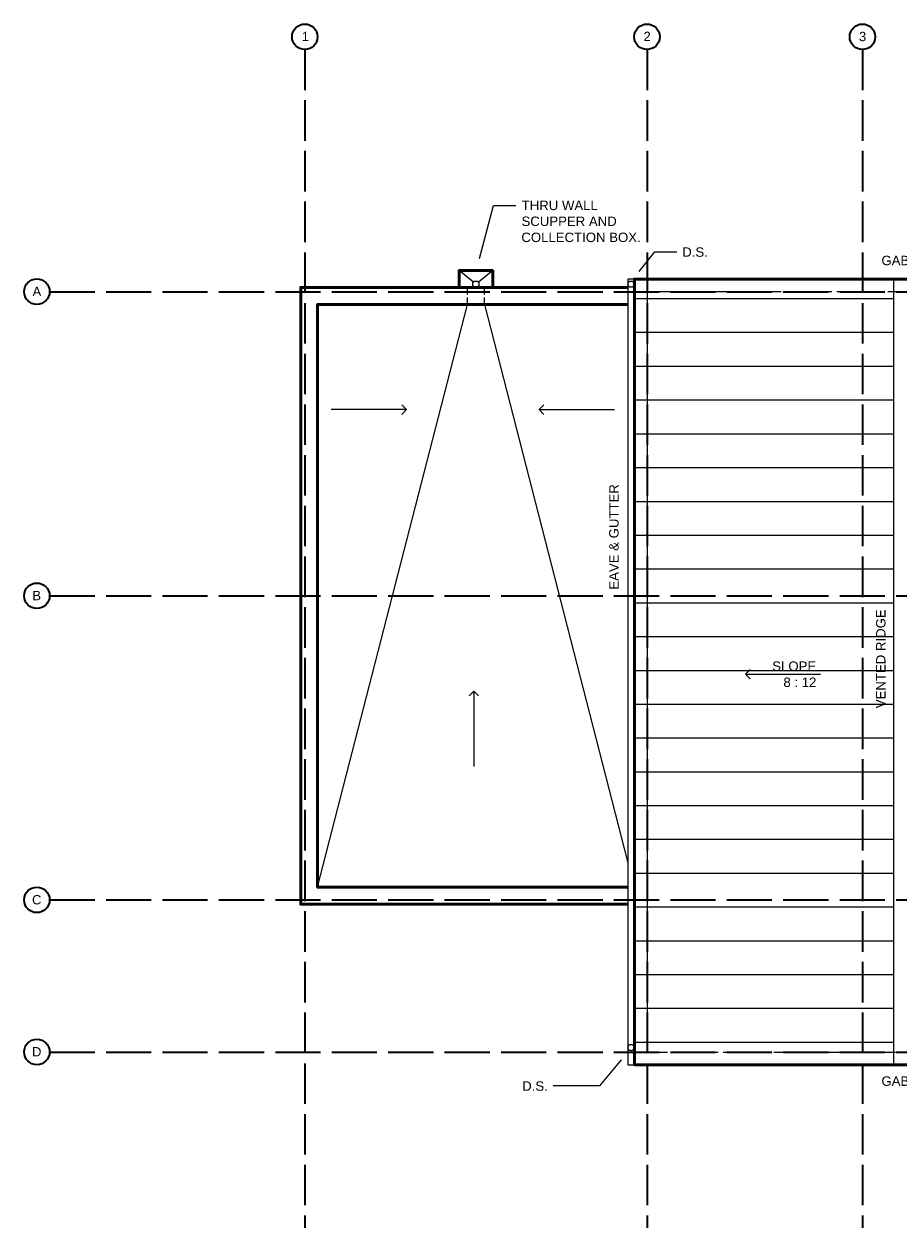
# Model space of a CAD drawing. Header units: inches. Extents: x 282 to 1373, y 397 to 967.
# Tile 1 of 2: x 282 to 696, y 397 to 967. Entities that reach past the tile are written whole.
import ezdxf

# ---------------------------------------------------------------- set-up
doc = ezdxf.new("R2010")
doc.units = ezdxf.units.IN
doc.header["$MEASUREMENT"] = 0
doc.linetypes.add('PDF_IMPORT', pattern=[1, 0.8, -0.2])
for name, color, linetype in [('S-BLDG-OUTLINE', 7, 'Continuous'), ('S-FRAMING', 7, 'Continuous'), ('S-GRID', 7, 'Continuous'), ('S-GRID-LABELS', 7, 'Continuous'), ('S-LABEL', 7, 'Continuous'), ('S-ROOF', 7, 'Continuous')]:
    doc.layers.add(name, color=color, linetype=linetype)
doc.styles.add('PDF Arial', font='arial.ttf')

msp = doc.modelspace()

# ---------------------------------------------------------------- linework, layer by layer
at = {"layer": 'S-BLDG-OUTLINE', "lineweight": 50}
for points in [[(826.5, 796.45), (826.5, 846.29), (571.01, 846.29), (571.01, 474.33), (826.5, 474.33), (826.5, 596.15)], [(567.97, 550.32), (413.03, 550.32), (413.03, 842.29), (567.97, 842.29)]]:
    msp.add_lwpolyline(points, dxfattribs=at)
at = {"layer": 'S-BLDG-OUTLINE', "linetype": 'PDF_IMPORT', "lineweight": 25, "ltscale": 11.9988}
msp.add_lwpolyline([(820.5, 552.32), (1214.95, 552.32), (1214.95, 840.29), (820.5, 840.29), (577.01, 840.29), (577.01, 480.33), (820.5, 480.33), (820.5, 840.29)], dxfattribs=at)
at = {"layer": 'S-FRAMING', "lineweight": 13}
for points in [[(571.01, 837.09), (693.72, 837.09)], [(571.01, 821.09), (693.72, 821.09)], [(571.01, 805.09), (693.72, 805.09)], [(571.01, 789.09), (693.72, 789.09)], [(571.01, 773.02), (693.72, 773.02)], [(571.01, 757.02), (693.72, 757.02)], [(571.01, 741.02), (693.72, 741.02)], [(571.01, 725.02), (693.72, 725.02)], [(571.01, 709.02), (693.72, 709.02)], [(571.01, 693.02), (693.72, 693.02)], [(571.01, 677.03), (693.72, 677.03)], [(571.01, 661.03), (693.72, 661.03)], [(571.01, 645.03), (693.72, 645.03)], [(571.01, 629.03), (693.72, 629.03)], [(571.01, 613.03), (693.72, 613.03)], [(571.01, 597.03), (693.72, 597.03)], [(571.01, 581.04), (693.72, 581.04)], [(571.01, 565.04), (693.72, 565.04)], [(571.01, 549.04), (693.72, 549.04)], [(571.01, 533.04), (693.72, 533.04)], [(571.01, 517.04), (693.72, 517.04)], [(571.01, 501.04), (693.72, 501.04)], [(571.01, 485.04), (693.72, 485.04)]]:
    msp.add_lwpolyline(points, dxfattribs=at)
at = {"layer": 'S-GRID', "linetype": 'PDF_IMPORT', "lineweight": 35, "ltscale": 23.9976}
for points in [[(415.03, 954.92), (415.03, 397.05)], [(577.01, 954.92), (577.01, 397.05)], [(679, 954.92), (679, 397.05)]]:
    msp.add_lwpolyline(points, dxfattribs=at)
at = {"layer": 'S-GRID', "linetype": 'PDF_IMPORT', "lineweight": 35, "ltscale": 26.717328}
for points in [[(294.16, 840.29), (1373.49, 840.29)], [(294.16, 696.3), (1373.49, 696.3)], [(294.16, 552.32), (1373.49, 552.32)], [(294.16, 480.33), (1373.49, 480.33)]]:
    msp.add_lwpolyline(points, dxfattribs=at)
at = {"layer": 'S-GRID-LABELS', "lineweight": 35}
for centre in [(414.99, 960.96), (576.97, 960.96), (678.96, 960.96), (288.12, 840.33), (288.12, 696.34), (288.12, 552.36), (288.12, 480.37)]:
    msp.add_circle(centre, 6.04, dxfattribs=at)
at = {"layer": 'S-LABEL', "lineweight": 25}
for points in [[(497.66, 856.05), (504.38, 881.17), (514.86, 881.17)], [(573.25, 849.89), (580.69, 859.17), (591.09, 859.17)], [(460.86, 786.69), (463.1, 784.45), (460.86, 782.22)], [(528.13, 782.22), (525.89, 784.45), (528.13, 786.69)], [(463.1, 784.45), (458.62, 784.45), (427.5, 784.45)], [(525.89, 784.45), (530.37, 784.45), (561.57, 784.45)], [(625.8, 656.95), (623.56, 659.19), (625.8, 661.43)], [(623.56, 659.19), (628.04, 659.19), (659.16, 659.19)], [(492.78, 648.95), (495.02, 651.19), (497.26, 648.95)], [(495.02, 651.19), (495.02, 646.71), (495.02, 615.51)], [(564.77, 476.57), (554.45, 464.33), (532.61, 464.33)]]:
    msp.add_lwpolyline(points, dxfattribs=at)
at = {"layer": 'S-ROOF', "lineweight": 50}
for points in [[(487.98, 842.29), (487.98, 850.29), (503.98, 850.29), (503.98, 842.29)], [(567.97, 558.32), (421.02, 558.32), (421.02, 834.29), (567.97, 834.29)]]:
    msp.add_lwpolyline(points, dxfattribs=at)
at = {"layer": 'S-ROOF', "lineweight": 18}
for points in [[(494.86, 844.77), (487.98, 850.29)], [(503.98, 850.29), (497.18, 844.77)], [(571.01, 846.29), (567.97, 846.29), (567.97, 474.33), (571.01, 474.33)], [(693.72, 846.29), (693.72, 474.33)], [(421.02, 558.32), (491.98, 834.29)], [(499.98, 834.29), (567.97, 569.92)]]:
    msp.add_lwpolyline(points, dxfattribs=at)
at = {"layer": 'S-ROOF', "lineweight": 25}
for points in [[(491.98, 839.01), (491.98, 842.29)], [(499.98, 839.01), (499.98, 842.29)], [(491.98, 834.29), (491.98, 837.57)], [(499.98, 834.29), (499.98, 837.57)]]:
    msp.add_lwpolyline(points, dxfattribs=at)
at = {"layer": 'S-ROOF', "lineweight": 18}
for centre in [(495.94, 843.85), (569.45, 843.85), (569.45, 482.45)]:
    msp.add_circle(centre, 1.48, dxfattribs=at)

# ---------------------------------------------------------------- texts
at = {"layer": 'S-GRID-LABELS', "char_height": 4.41, "attachment_point": 7, "style": 'PDF Arial'}
for s, insert in [('1', (413.51, 958.92)), ('2', (575.33, 958.92)), ('3', (677.32, 958.84)), ('A', (286.08, 838.21)), ('B', (286, 694.22)), ('C', (285.84, 550.16)), ('D', (285.84, 478.25))]:
    msp.add_mtext(s, dxfattribs=dict(at, insert=insert))
at = {"layer": 'S-LABEL', "attachment_point": 7, "style": 'PDF Arial'}
for s, insert, char_height in [('THRU WALL', (517.65, 878.85), 4.466), ('SCUPPER AND', (517.57, 871.33), 4.4663), ('COLLECTION BOX.', (517.49, 863.73), 4.4663), ('D.S.', (593.65, 856.77), 4.466), ('GABLE', (687.96, 852.77), 4.466), ('SLOPE', (636.28, 660.71), 4.466), ('8 : 12', (641.56, 653.11), 4.466), ('D.S.', (517.89, 461.93), 4.466), ('GABLE', (687.96, 464.25), 4.466)]:
    msp.add_mtext(s, dxfattribs=dict(at, insert=insert, char_height=char_height))
at = {"layer": 'S-LABEL', "char_height": 4.4663, "attachment_point": 7, "rotation": 90, "style": 'PDF Arial'}
for s, insert in [('EAVE & GUTTER', (563.6, 699.26)), ('VENTED RIDGE', (689.95, 643.11))]:
    msp.add_mtext(s, dxfattribs=dict(at, insert=insert))

doc.saveas('drawing.dxf')
